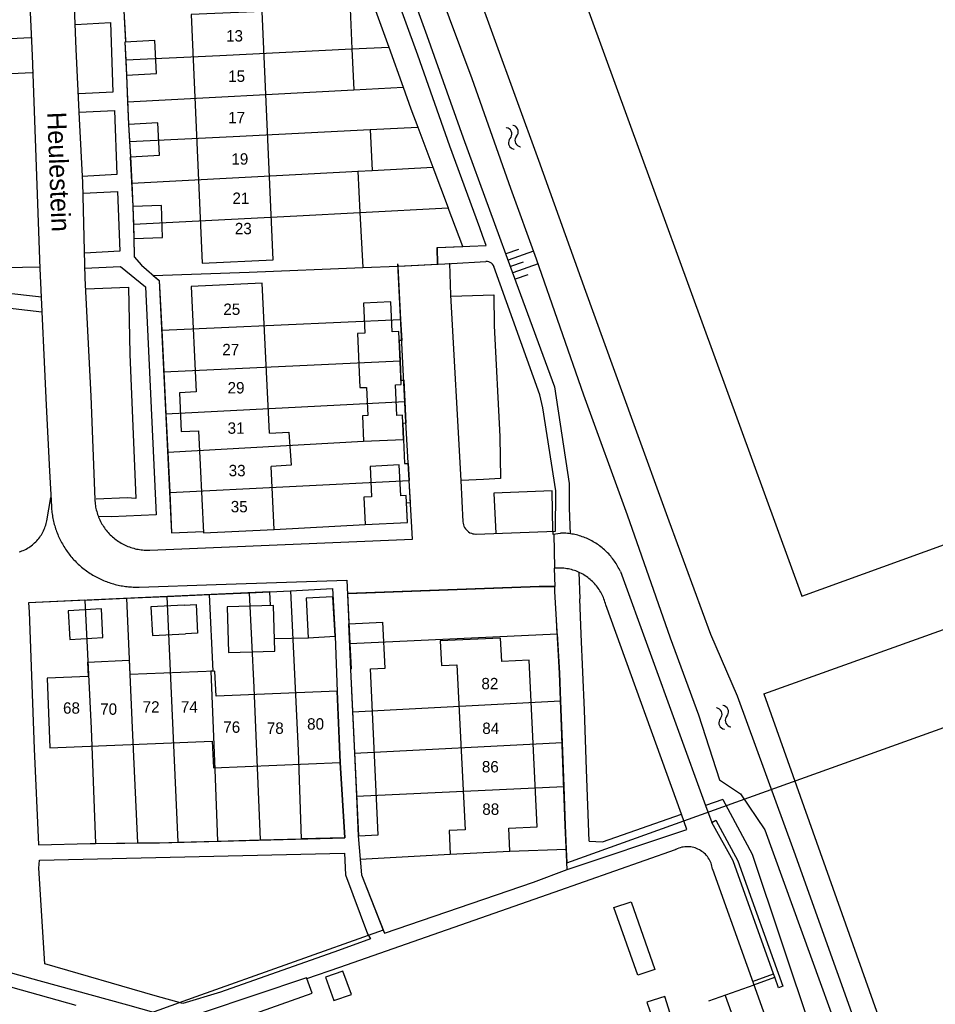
# Model space of a CAD drawing. Extents: x 123992 to 125854, y 449108 to 451911.
# Tile 68 of 175: x 125042 to 125163, y 450300 to 450430. Entities that reach past the tile are written whole.
import ezdxf
from ezdxf.enums import TextEntityAlignment as Align

# ---------------------------------------------------------------- set-up
doc = ezdxf.new("R2010")
doc.units = 0
for name, color, linetype in [('DEFAULT_113', 2, 'CONTINUOUS'), ('DEFAULT_117', 3, 'CONTINUOUS'), ('DEFAULT_21', 8, 'CONTINUOUS'), ('DEFAULT_4', 1, 'CONTINUOUS'), ('DEFAULT_48', 141, 'CONTINUOUS'), ('DEFAULT_6', 1, 'CONTINUOUS'), ('DEFAULT_79', 9, 'CONTINUOUS'), ('DEFAULT_80', 9, 'CONTINUOUS'), ('DEFAULT_87', 9, 'CONTINUOUS'), ('DEFAULT_99', 9, 'CONTINUOUS'), ('S04_TALUD', 9, 'CONTINUOUS'), ('S05_WATER', 141, 'CONTINUOUS')]:
    doc.layers.add(name, color=color, linetype=linetype)

msp = doc.modelspace()

# ---------------------------------------------------------------- linework, layer by layer
at = {"layer": 'DEFAULT_21'}
for points in [[(125085.574, 450433.483), (125088.141, 450433.556), (125090.758, 450426.282)], [(125085.574, 450433.483), (125088.141, 450433.556), (125090.758, 450426.282)], [(125085.574, 450433.483), (125085.906, 450426.045)], [(125055.84, 450431.869), (125056.097, 450426.952), (125055.999, 450426.947), (125056.117, 450424.612)], [(125055.84, 450431.869), (125056.097, 450426.952), (125055.999, 450426.947), (125056.117, 450424.612)], [(125056.117, 450424.612), (125068.516, 450425.192), (125085.906, 450426.045)], [(125085.906, 450426.045), (125090.758, 450426.282)], [(125085.906, 450426.045), (125086.146, 450420.66)], [(125090.758, 450426.282), (125092.658, 450421)], [(125090.758, 450426.282), (125092.658, 450421)], [(125056.117, 450424.612), (125056.219, 450422.61), (125056.358, 450419.103)], [(125056.117, 450424.612), (125056.219, 450422.61), (125056.358, 450419.103)], [(125056.358, 450419.103), (125086.146, 450420.66)], [(125086.146, 450420.66), (125092.658, 450421)], [(125092.658, 450421), (125093.677, 450418.167), (125094.59, 450415.75)], [(125092.658, 450421), (125093.677, 450418.167), (125094.59, 450415.75)], [(125056.358, 450419.103), (125056.477, 450416.107), (125056.605, 450413.859)], [(125056.358, 450419.103), (125056.477, 450416.107), (125056.605, 450413.859)], [(125056.605, 450413.859), (125070.26, 450414.525), (125088.297, 450415.433)], [(125088.297, 450415.433), (125094.59, 450415.75)], [(125088.297, 450415.433), (125088.579, 450410.054)], [(125094.59, 450415.75), (125096.58, 450410.48)], [(125094.59, 450415.75), (125096.58, 450410.48)], [(125056.605, 450413.859), (125056.72, 450411.832), (125056.902, 450408.388)], [(125056.605, 450413.859), (125056.72, 450411.832), (125056.902, 450408.388)], [(125056.902, 450408.388), (125085.129, 450409.87), (125086.682, 450409.953)], [(125086.682, 450409.953), (125088.579, 450410.054)], [(125086.682, 450409.953), (125086.968, 450404.505)], [(125088.579, 450410.054), (125096.58, 450410.48)], [(125096.58, 450410.48), (125098.604, 450405.123)], [(125096.58, 450410.48), (125098.604, 450405.123)], [(125056.902, 450408.388), (125057.054, 450405.292), (125057.125, 450402.95)], [(125056.902, 450408.388), (125057.054, 450405.292), (125057.125, 450402.95)], [(125086.968, 450404.505), (125098.604, 450405.123)], [(125091.961, 450397.431), (125097.186, 450397.704), (125097.122, 450399.896), (125100.529, 450400.026), (125098.604, 450405.123)], [(125091.961, 450397.431), (125097.186, 450397.704), (125097.122, 450399.896), (125100.529, 450400.026), (125098.604, 450405.123)], [(125057.125, 450402.95), (125078.674, 450404.064), (125086.968, 450404.505)], [(125086.968, 450404.505), (125087.349, 450397.247)], [(125057.125, 450402.95), (125057.189, 450401.156), (125057.231, 450398.684), (125058.172, 450397.546), (125059.745, 450396.204)], [(125057.125, 450402.95), (125057.189, 450401.156), (125057.231, 450398.684), (125058.172, 450397.546), (125059.745, 450396.204)], [(125059.745, 450396.204), (125072.392, 450396.65), (125087.349, 450397.247)], [(125087.349, 450397.247), (125091.961, 450397.431)], [(125091.961, 450397.431), (125092.326, 450390.397)], [(125091.961, 450397.431), (125092.326, 450390.397)], [(125059.745, 450396.204), (125060.533, 450395.531), (125060.854, 450388.985)], [(125059.745, 450396.204), (125060.533, 450395.531), (125060.854, 450388.985)], [(125114.217, 450318.833), (125320.481, 450392.857)], [(125114.217, 450318.833), (125320.481, 450392.857)], [(125060.854, 450388.985), (125092.326, 450390.397)], [(125092.326, 450390.397), (125092.468, 450387.663), (125092.142, 450387.648), (125092.262, 450384.947)], [(125092.326, 450390.397), (125092.468, 450387.663), (125092.142, 450387.648), (125092.262, 450384.947)], [(125060.854, 450388.985), (125061.123, 450383.504)], [(125060.854, 450388.985), (125061.123, 450383.504)], [(125061.123, 450383.504), (125092.262, 450384.947)], [(125092.262, 450384.947), (125092.374, 450382.411), (125092.74, 450382.427), (125092.886, 450379.599)], [(125092.262, 450384.947), (125092.374, 450382.411), (125092.74, 450382.427), (125092.886, 450379.599)], [(125061.123, 450383.504), (125061.393, 450377.986)], [(125061.123, 450383.504), (125061.393, 450377.986)], [(125061.393, 450377.986), (125092.886, 450379.599)], [(125092.886, 450379.599), (125093.037, 450376.746), (125092.631, 450376.728), (125092.725, 450374.604)], [(125092.886, 450379.599), (125093.037, 450376.746), (125092.631, 450376.728), (125092.725, 450374.604)], [(125061.393, 450377.986), (125061.64, 450372.943)], [(125061.393, 450377.986), (125061.64, 450372.943)], [(125061.64, 450372.943), (125087.442, 450374.37), (125092.725, 450374.604)], [(125092.725, 450374.604), (125092.836, 450371.424), (125093.329, 450371.451), (125093.453, 450369.194)], [(125092.725, 450374.604), (125092.836, 450371.424), (125093.329, 450371.451), (125093.453, 450369.194)], [(125061.64, 450372.943), (125061.902, 450367.611)], [(125061.64, 450372.943), (125061.902, 450367.611)], [(125061.902, 450367.611), (125093.453, 450369.194)], [(125061.902, 450367.611), (125062.162, 450362.306), (125066.348, 450362.469), (125066.355, 450362.322), (125075.648, 450362.765), (125087.657, 450363.401), (125093.241, 450363.677), (125093.112, 450366.277), (125093.612, 450366.302), (125093.453, 450369.194)], [(125061.902, 450367.611), (125062.162, 450362.306), (125066.348, 450362.469), (125066.355, 450362.322), (125075.648, 450362.765), (125087.657, 450363.401), (125093.241, 450363.677), (125093.112, 450366.277), (125093.612, 450366.302), (125093.453, 450369.194)], [(125112.966, 450348.999), (125112.864, 450350.861), (125112.64, 450354.597), (125112.655, 450355.256), (125110.58, 450355.254), (125085.329, 450354.332), (125085.652, 450347.733)], [(125112.966, 450348.999), (125112.864, 450350.861), (125112.64, 450354.597), (125112.655, 450355.256), (125110.58, 450355.254), (125085.329, 450354.332), (125085.652, 450347.733)], [(125061.547, 450353.919), (125067.108, 450354.168)], [(125061.547, 450353.919), (125067.108, 450354.168)], [(125067.108, 450354.168), (125072.393, 450354.405)], [(125067.108, 450354.168), (125072.393, 450354.405)], [(125067.108, 450354.168), (125067.601, 450344.081), (125067.327, 450344.069), (125067.845, 450331.138), (125068.215, 450321.695)], [(125072.393, 450354.405), (125075.087, 450354.526), (125077.831, 450354.681)], [(125072.393, 450354.405), (125075.087, 450354.526), (125077.831, 450354.681)], [(125072.393, 450354.405), (125073.008, 450341.922), (125073.806, 450321.846)], [(125077.831, 450354.681), (125083.336, 450354.992), (125083.693, 450348.676), (125083.958, 450341.406), (125084.347, 450332.045), (125084.975, 450322.148), (125079.224, 450321.993)], [(125077.831, 450354.681), (125083.336, 450354.992), (125083.693, 450348.676), (125083.958, 450341.406), (125084.347, 450332.045), (125084.975, 450322.148), (125079.224, 450321.993)], [(125077.831, 450354.681), (125078.811, 450333.617), (125079.224, 450321.993)], [(125050.713, 450353.433), (125043.294, 450353.1), (125043.375, 450351.881), (125044.071, 450333.841), (125044.603, 450321.195), (125051.441, 450321.361), (125052.132, 450321.371)], [(125050.713, 450353.433), (125043.294, 450353.1), (125043.375, 450351.881), (125044.071, 450333.841), (125044.603, 450321.195), (125051.441, 450321.361), (125052.132, 450321.371)], [(125050.713, 450353.433), (125056.209, 450353.679)], [(125050.713, 450353.433), (125056.209, 450353.679)], [(125050.713, 450353.433), (125051.549, 450336.544), (125052.132, 450321.371)], [(125056.209, 450353.679), (125061.547, 450353.919)], [(125056.209, 450353.679), (125061.547, 450353.919)], [(125056.209, 450353.679), (125056.968, 450336.637), (125057.667, 450321.448)], [(125061.547, 450353.919), (125062.962, 450321.553)], [(125085.652, 450347.733), (125112.966, 450348.999)], [(125112.966, 450348.999), (125113.25, 450343.809), (125113.388, 450340.157)], [(125112.966, 450348.999), (125113.25, 450343.809), (125113.388, 450340.157)], [(125085.652, 450347.733), (125085.815, 450344.405), (125085.746, 450344.286), (125086.004, 450338.744)], [(125085.652, 450347.733), (125085.815, 450344.405), (125085.746, 450344.286), (125086.004, 450338.744)], [(125086.004, 450338.744), (125113.388, 450340.157)], [(125113.388, 450340.157), (125113.594, 450334.691)], [(125113.388, 450340.157), (125113.594, 450334.691)], [(125086.004, 450338.744), (125086.257, 450333.291)], [(125086.004, 450338.744), (125086.257, 450333.291)], [(125086.257, 450333.291), (125113.594, 450334.691)], [(125113.594, 450334.691), (125113.813, 450328.907)], [(125113.594, 450334.691), (125113.813, 450328.907)], [(125086.257, 450333.291), (125086.521, 450327.624)], [(125086.257, 450333.291), (125086.521, 450327.624)], [(125086.521, 450327.624), (125113.813, 450328.907)], [(125113.813, 450328.907), (125114.007, 450323.771), (125114.141, 450320.629)], [(125113.813, 450328.907), (125114.007, 450323.771), (125114.141, 450320.629)], [(125086.521, 450327.624), (125086.75, 450322.395), (125086.992, 450319.299)], [(125086.521, 450327.624), (125086.75, 450322.395), (125086.992, 450319.299)], [(125057.667, 450321.448), (125060.559, 450321.488), (125062.962, 450321.553)], [(125057.667, 450321.448), (125060.559, 450321.488), (125062.962, 450321.553)], [(125062.962, 450321.553), (125068.215, 450321.695)], [(125062.962, 450321.553), (125068.215, 450321.695)], [(125068.215, 450321.695), (125073.806, 450321.846)], [(125068.215, 450321.695), (125073.806, 450321.846)], [(125073.806, 450321.846), (125079.224, 450321.993)], [(125073.806, 450321.846), (125079.224, 450321.993)], [(125052.132, 450321.371), (125057.667, 450321.448)], [(125052.132, 450321.371), (125057.667, 450321.448)], [(125086.992, 450319.299), (125098.878, 450319.982), (125106.725, 450320.366), (125114.141, 450320.629)], [(125114.141, 450320.629), (125114.217, 450318.833)], [(125114.141, 450320.629), (125114.217, 450318.833)], [(125086.992, 450319.299), (125087.159, 450317.275), (125090.048, 450309.965)], [(125086.992, 450319.299), (125087.159, 450317.275), (125090.048, 450309.965)], [(125090.048, 450309.965), (125090.206, 450309.566), (125109.816, 450316.295), (125114.254, 450317.977), (125114.217, 450318.833)], [(125090.048, 450309.965), (125065.343, 450301.166), (125035.943, 450290.585), (125023.061, 450285.882), (125011.134, 450281.65), (125000, 450277.535)], [(125090.048, 450309.965), (125065.343, 450301.166), (125035.943, 450290.585), (125023.061, 450285.882), (125011.134, 450281.65), (125000, 450277.535)]]:
    msp.add_lwpolyline(points, dxfattribs=at)
at = {"layer": 'DEFAULT_4'}
for points in [[(125075.522, 450398.262), (125074.082, 450430.997), (125064.736, 450430.586), (125066.175, 450397.851), (125075.522, 450398.262)], [(125075.043, 450375.443), (125074.102, 450395.181), (125064.74, 450394.735), (125065.401, 450380.872), (125063.186, 450380.766), (125063.43, 450375.652), (125065.714, 450375.76), (125066.355, 450362.322), (125075.648, 450362.765)], [(125075.043, 450375.443), (125077.62, 450375.587), (125077.89, 450371.203)], [(125077.89, 450371.203), (125075.253, 450371.04)], [(125075.648, 450362.765), (125075.253, 450371.04)], [(125063.817, 450352.796), (125065.389, 450352.876), (125065.581, 450349.081), (125064.009, 450349.002)], [(125075.759, 450346.738), (125075.581, 450352.736), (125069.464, 450352.554), (125069.642, 450346.556), (125075.759, 450346.738)], [(125085.465, 450350.319), (125085.525, 450350.321)], [(125085.465, 450350.319), (125085.746, 450344.286)], [(125085.525, 450350.321), (125089.99, 450350.529)], [(125090.271, 450344.486), (125089.99, 450350.529)], [(125110.325, 450323.567), (125109.251, 450345.532), (125105.654, 450345.357), (125105.503, 450348.448), (125097.554, 450348.059), (125097.712, 450344.826), (125099.749, 450344.925), (125100.812, 450323.181), (125098.726, 450323.079), (125098.878, 450319.982), (125106.725, 450320.366), (125106.578, 450323.384), (125110.325, 450323.567)], [(125051.065, 450345.28), (125056.561, 450345.546)], [(125051.065, 450345.28), (125051.156, 450343.398)], [(125056.561, 450345.546), (125056.653, 450343.626)], [(125084.347, 450332.045), (125083.957, 450341.431), (125068.008, 450340.769), (125067.871, 450344.092), (125056.653, 450343.626)], [(125088.343, 450344.396), (125090.271, 450344.486)], [(125051.156, 450343.398), (125045.747, 450343.174), (125046.128, 450333.979), (125067.512, 450334.866), (125067.658, 450331.353), (125084.347, 450332.045)]]:
    msp.add_lwpolyline(points, dxfattribs=at)
at = {"layer": 'DEFAULT_48'}
for points in [[(125087.794, 450460.583), (125088.565, 450457.945), (125090.368, 450453.272), (125092.873, 450445.842), (125101.73, 450422.172), (125106.82, 450407.711), (125110.187, 450398.422), (125116.44, 450380.465), (125122.171, 450364.665), (125127.823, 450348.487), (125131.554, 450338.352)], [(125093.541, 450460.436), (125093.986, 450457.443), (125098.736, 450443.759), (125110.502, 450411.379), (125116.696, 450394.16), (125122.869, 450377.08), (125127.66, 450363.896), (125133.151, 450348.955), (125136.671, 450340.839)], [(125136.671, 450340.839), (125144.113, 450320.385), (125155.467, 450288.666), (125166.673, 450256.583), (125172.271, 450240.94)], [(125131.554, 450338.352), (125134.357, 450329.754), (125137.104, 450327.935), (125140.299, 450323.199), (125156.173, 450279.45), (125159.371, 450267.624), (125162.811, 450252.103), (125165.011, 450243.979), (125166.871, 450238.945)]]:
    msp.add_lwpolyline(points, dxfattribs=at)
at = {"layer": 'DEFAULT_6'}
for points in [[(125060.164, 450422.809), (125059.945, 450427.146), (125055.999, 450426.947), (125056.219, 450422.61), (125060.164, 450422.809)], [(125060.576, 450412.072), (125060.333, 450416.328), (125056.477, 450416.107), (125056.72, 450411.852), (125060.576, 450412.072)], [(125060.971, 450401.221), (125060.821, 450405.427), (125057.041, 450405.292), (125057.192, 450401.085), (125060.971, 450401.221)], [(125092.725, 450374.604), (125092.583, 450377.814), (125091.82, 450377.78), (125091.642, 450381.795), (125092.4, 450381.828), (125092.09, 450388.813), (125091.221, 450388.774), (125091.045, 450392.718), (125087.435, 450392.558), (125087.61, 450388.622), (125086.651, 450388.58), (125086.968, 450381.431), (125087.847, 450381.47), (125088.011, 450377.748), (125087.293, 450377.716), (125087.442, 450374.37), (125092.725, 450374.604)], [(125093.241, 450363.677), (125093.066, 450367.213), (125092.352, 450367.178), (125092.151, 450371.257), (125088.301, 450371.066), (125088.499, 450367.061), (125087.478, 450367.011), (125087.657, 450363.401), (125093.241, 450363.677)], [(125063.817, 450352.796), (125059.437, 450352.575), (125059.628, 450348.781), (125064.009, 450349.002)], [(125083.693, 450348.676), (125083.399, 450353.883), (125079.875, 450353.684), (125080.169, 450348.477), (125083.693, 450348.676)], [(125053.111, 450348.515), (125052.901, 450352.288), (125048.539, 450352.044), (125048.749, 450348.272), (125053.111, 450348.515)], [(125085.746, 450344.286), (125086.765, 450322.38), (125089.363, 450322.501)], [(125089.363, 450322.501), (125088.343, 450344.396)]]:
    msp.add_lwpolyline(points, dxfattribs=at)
at = {"layer": 'DEFAULT_79'}
for points in [[(125205.486, 450376.107), (125196.052, 450401.397), (125186.232, 450428.343), (125171.139, 450469.813), (125110.81, 450448.344), (125145.185, 450353.98), (125163.995, 450360.769), (125186.603, 450368.84), (125205.21, 450375.513)], [(125112.501, 450362.121), (125112.592, 450357.702)], [(125138.698, 450303.198), (125141.462, 450304.196)], [(125138.856, 450302.754), (125141.609, 450303.783)]]:
    msp.add_lwpolyline(points, dxfattribs=at)
at = {"layer": 'DEFAULT_80'}
for points in [[(125140.201, 450341.119), (125200.507, 450362.682), (125198.467, 450368.354), (125210.202, 450372.683), (125212.347, 450366.915), (125230.166, 450373.282)], [(125140.201, 450341.119), (125173.915, 450246.134)]]:
    msp.add_lwpolyline(points, dxfattribs=at)
at = {"layer": 'DEFAULT_87'}
msp.add_lwpolyline([(125000, 450314.269), (125016.864, 450309.418), (125031.191, 450305.211), (125049.554, 450300.082)], dxfattribs=at)
at = {"layer": 'DEFAULT_99'}
for points in [[(125080.773, 450477.483), (125081.244, 450468.172), (125084.692, 450458.645), (125089.142, 450446.142), (125095.798, 450427.807), (125100.589, 450414.345), (125107.505, 450395.35), (125112.617, 450381.549), (125114.528, 450368.824), (125114.531, 450365.548), (125114.665, 450362.189)], [(125049.637, 450468.734), (125050.057, 450459.075), (125050.468, 450446.648), (125051.162, 450431.805), (125055.84, 450431.869), (125056.085, 450427.213)], [(125047.974, 450462.011), (125048.483, 450452.641), (125049.527, 450426.029), (125049.995, 450416.859), (125050.423, 450408.469), (125050.734, 450395.862), (125051.508, 450380.319), (125052.041, 450366.7)], [(125042.15, 450461.103), (125042.873, 450442.906), (125043.442, 450432.817), (125043.789, 450425.205), (125044.814, 450397.136), (125045.61, 450379.135), (125046.077, 450370.445), (125046.319, 450365.791)], [(125097.122, 450399.896), (125103.581, 450400.142), (125103.099, 450401.48), (125102.779, 450402.498), (125098.81, 450413.244), (125094.6, 450425.249), (125089.448, 450439.369), (125086.822, 450446.44), (125081.891, 450459.881), (125081.957, 450453.308), (125082.384, 450445.277), (125082.853, 450434.988)], [(125049.484, 450429.266), (125054.103, 450429.549), (125054.411, 450420.359), (125049.933, 450420.116)], [(125000, 450420.471), (125004.054, 450420.67), (125003.818, 450425.645), (125043.632, 450427.554)], [(125043.791, 450422.888), (125039.071, 450422.684), (125039.95, 450401.927), (125040.215, 450397.271), (125044.814, 450397.335)], [(125056.219, 450422.61), (125056.477, 450416.107)], [(125049.995, 450417.719), (125054.614, 450417.922), (125054.921, 450409.492), (125050.382, 450409.228)], [(125056.719, 450411.811), (125057.064, 450405.357)], [(125050.524, 450407.03), (125055.022, 450407.273), (125055.35, 450399.402), (125050.691, 450399.138)], [(125057.188, 450401.242), (125057.231, 450398.684), (125058.172, 450397.546), (125060.533, 450395.531), (125062.162, 450362.306), (125066.361, 450362.47)], [(125097.122, 450399.896), (125097.186, 450397.704)], [(125091.965, 450397.595), (125092.065, 450397.435), (125099.024, 450397.8), (125103.57, 450398.063)], [(125104.64, 450397.339), (125104.559, 450397.522), (125104.446, 450397.686), (125104.303, 450397.826), (125104.137, 450397.937), (125103.953, 450398.015), (125103.758, 450398.057), (125103.57, 450398.063)], [(125050.672, 450397.16), (125055.432, 450397.384), (125058.714, 450394.73), (125060.12, 450364.683), (125054.182, 450364.398), (125052.462, 450364.437)], [(125059.271, 450360.029), (125093.878, 450361.455), (125092.983, 450377.737), (125091.945, 450397.734)], [(125098.784, 450397.82), (125098.908, 450393.605), (125100.27, 450369.212), (125100.53, 450363.771)], [(125112.75, 450362.525), (125112.789, 450367.824), (125111.078, 450378.79), (125110.678, 450380.468), (125104.624, 450397.386), (125104.64, 450397.339)], [(125000, 450390.226), (125001.3, 450390.487), (125008.99, 450391.952), (125026.205, 450395.236), (125032.699, 450394.746), (125034.798, 450394.55), (125045.037, 450393.4)], [(125050.855, 450394.464), (125056.495, 450394.648), (125056.642, 450385.858), (125057.459, 450366.838), (125056.319, 450366.917), (125052.22, 450366.754)], [(125045.039, 450391.362), (125034.82, 450392.552), (125028.419, 450393.256), (125026.8, 450393.279), (125019.041, 450391.925), (125003.768, 450389.006), (125001.265, 450388.469), (125000, 450388.214)], [(125098.988, 450393.465), (125104.627, 450393.67), (125104.671, 450389.594), (125105.383, 450375.01), (125105.468, 450369.476), (125103.249, 450369.334), (125100.33, 450369.212)], [(125045.7, 450363.904), (125046.241, 450366.948)], [(125112.391, 450362.512), (125112.309, 450367.823), (125104.59, 450367.517), (125104.884, 450362.236)], [(125046.319, 450365.791), (125046.331, 450365.591), (125046.347, 450365.392), (125046.366, 450365.193), (125046.389, 450364.994), (125046.415, 450364.796), (125046.445, 450364.598), (125046.478, 450364.401), (125046.515, 450364.204), (125046.556, 450364.009), (125046.6, 450363.813), (125046.647, 450363.619), (125046.698, 450363.426), (125046.752, 450363.233), (125046.81, 450363.042), (125046.871, 450362.851), (125046.935, 450362.662), (125047.003, 450362.474), (125047.075, 450362.287), (125047.149, 450362.101), (125047.227, 450361.917), (125047.308, 450361.734), (125047.392, 450361.553), (125047.48, 450361.373), (125047.571, 450361.195), (125047.665, 450361.018), (125047.762, 450360.844), (125047.862, 450360.67), (125047.965, 450360.499), (125048.071, 450360.33), (125048.181, 450360.162), (125048.293, 450359.997), (125048.408, 450359.833), (125048.526, 450359.672), (125048.647, 450359.513), (125048.771, 450359.355), (125048.897, 450359.201), (125049.027, 450359.048), (125049.159, 450358.898), (125049.293, 450358.75), (125049.431, 450358.604), (125049.57, 450358.461), (125049.713, 450358.321), (125049.858, 450358.183), (125050.005, 450358.048), (125050.155, 450357.915), (125050.307, 450357.785), (125050.461, 450357.658), (125050.618, 450357.534), (125050.776, 450357.412), (125050.937, 450357.293), (125051.1, 450357.177), (125051.265, 450357.064), (125051.432, 450356.954), (125051.601, 450356.847), (125051.772, 450356.743), (125051.945, 450356.642), (125052.119, 450356.545), (125052.295, 450356.45), (125052.473, 450356.358), (125052.653, 450356.27), (125052.834, 450356.185), (125053.016, 450356.103), (125053.2, 450356.024), (125053.385, 450355.949), (125053.572, 450355.877), (125053.76, 450355.808), (125053.949, 450355.743), (125054.139, 450355.681), (125054.33, 450355.623), (125054.522, 450355.568), (125054.716, 450355.516), (125054.91, 450355.468), (125055.105, 450355.423), (125055.3, 450355.382), (125055.497, 450355.344), (125055.694, 450355.31), (125055.892, 450355.279), (125056.09, 450355.252), (125056.288, 450355.228), (125056.487, 450355.208), (125056.687, 450355.192), (125056.886, 450355.179), (125057.086, 450355.169), (125057.286, 450355.163), (125057.486, 450355.161), (125057.686, 450355.162), (125057.88, 450355.167)], [(125052.041, 450366.7), (125052.052, 450366.5), (125052.068, 450366.301), (125052.09, 450366.102), (125052.118, 450365.904), (125052.152, 450365.707), (125052.191, 450365.511), (125052.236, 450365.316), (125052.287, 450365.123), (125052.343, 450364.931), (125052.404, 450364.74), (125052.471, 450364.552), (125052.543, 450364.365), (125052.621, 450364.181), (125052.704, 450363.999), (125052.792, 450363.82), (125052.886, 450363.643), (125052.984, 450363.469), (125053.087, 450363.297), (125053.195, 450363.129), (125053.308, 450362.964), (125053.426, 450362.802), (125053.548, 450362.644), (125053.675, 450362.49), (125053.807, 450362.339), (125053.942, 450362.192), (125054.082, 450362.048), (125054.225, 450361.909), (125054.373, 450361.774), (125054.525, 450361.644), (125054.68, 450361.518), (125054.839, 450361.396), (125055.001, 450361.279), (125055.166, 450361.167), (125055.335, 450361.059), (125055.507, 450360.957), (125055.681, 450360.859), (125055.858, 450360.767), (125056.038, 450360.679), (125056.221, 450360.597), (125056.405, 450360.52), (125056.592, 450360.448), (125056.781, 450360.382), (125056.971, 450360.322), (125057.163, 450360.266), (125057.357, 450360.217), (125057.552, 450360.173), (125057.748, 450360.134), (125057.946, 450360.101), (125058.144, 450360.074), (125058.343, 450360.053), (125058.542, 450360.037), (125058.742, 450360.027), (125058.942, 450360.023), (125059.142, 450360.025), (125059.271, 450360.029)], [(125042.058, 450359.787), (125042.248, 450359.849), (125042.435, 450359.918), (125042.62, 450359.995), (125042.802, 450360.078), (125042.98, 450360.169), (125043.155, 450360.266), (125043.326, 450360.369), (125043.493, 450360.479), (125043.656, 450360.595), (125043.814, 450360.718), (125043.968, 450360.846), (125044.116, 450360.98), (125044.259, 450361.12), (125044.397, 450361.264), (125044.529, 450361.414), (125044.656, 450361.569), (125044.776, 450361.729), (125044.891, 450361.893), (125044.999, 450362.061), (125045.1, 450362.234), (125045.195, 450362.41), (125045.284, 450362.589), (125045.365, 450362.772), (125045.439, 450362.957), (125045.507, 450363.146), (125045.567, 450363.337), (125045.619, 450363.529), (125045.665, 450363.724), (125045.7, 450363.904)], [(125075.648, 450362.765), (125087.657, 450363.401)], [(125100.53, 450363.771), (125100.551, 450363.572), (125100.596, 450363.377), (125100.662, 450363.189), (125100.75, 450363.009), (125100.859, 450362.842), (125100.986, 450362.687), (125101.13, 450362.549), (125101.29, 450362.429), (125101.462, 450362.327), (125101.645, 450362.247), (125101.836, 450362.189), (125102.033, 450362.153), (125102.233, 450362.14), (125102.303, 450362.141)], [(125102.303, 450362.141), (125112.75, 450362.525)], [(125112.391, 450362.512), (125112.372, 450362.137), (125113.387, 450362.277)], [(125121.275, 450357.199), (125121.191, 450357.381), (125121.103, 450357.56), (125121.011, 450357.738), (125120.915, 450357.913), (125120.814, 450358.086), (125120.71, 450358.257), (125120.602, 450358.425), (125120.49, 450358.59), (125120.374, 450358.753), (125120.254, 450358.913), (125120.13, 450359.071), (125120.003, 450359.225), (125119.873, 450359.377), (125119.739, 450359.525), (125119.601, 450359.67), (125119.46, 450359.812), (125119.316, 450359.951), (125119.168, 450360.086), (125119.018, 450360.218), (125118.864, 450360.346), (125118.708, 450360.47), (125118.549, 450360.591), (125118.387, 450360.708), (125118.222, 450360.822), (125118.054, 450360.931), (125117.885, 450361.037), (125117.712, 450361.138), (125117.538, 450361.236), (125117.361, 450361.329), (125117.182, 450361.419), (125117.001, 450361.504), (125116.818, 450361.584), (125116.633, 450361.661), (125116.447, 450361.733), (125116.259, 450361.801), (125116.069, 450361.865), (125115.878, 450361.924), (125115.685, 450361.978), (125115.492, 450362.028), (125115.297, 450362.074), (125115.101, 450362.115), (125114.905, 450362.151), (125114.707, 450362.183), (125114.509, 450362.21), (125114.31, 450362.233), (125114.111, 450362.251), (125113.912, 450362.264), (125113.712, 450362.273), (125113.512, 450362.277), (125113.387, 450362.277)], [(125113.008, 450357.662), (125112.578, 450357.667), (125112.655, 450355.257)], [(125119.354, 450352.825), (125119.305, 450353.019), (125119.25, 450353.211), (125119.188, 450353.401), (125119.121, 450353.59), (125119.048, 450353.776), (125118.969, 450353.959), (125118.884, 450354.141), (125118.793, 450354.319), (125118.697, 450354.494), (125118.595, 450354.666), (125118.487, 450354.835), (125118.375, 450355), (125118.257, 450355.162), (125118.134, 450355.32), (125118.006, 450355.473), (125117.874, 450355.623), (125117.736, 450355.769), (125117.595, 450355.909), (125117.448, 450356.046), (125117.298, 450356.177), (125117.143, 450356.304), (125116.984, 450356.426), (125116.822, 450356.543), (125116.656, 450356.654), (125116.486, 450356.76), (125116.314, 450356.861), (125116.138, 450356.956), (125115.959, 450357.046), (125115.777, 450357.129), (125115.593, 450357.207), (125115.406, 450357.279), (125115.218, 450357.345), (125115.027, 450357.405), (125114.834, 450357.459), (125114.64, 450357.507), (125114.444, 450357.549), (125114.248, 450357.584), (125114.05, 450357.613), (125113.851, 450357.636), (125113.652, 450357.652), (125113.452, 450357.662), (125113.252, 450357.666), (125113.052, 450357.663), (125113.008, 450357.662)], [(125115.798, 450357.134), (125115.943, 450353.614)], [(125121.275, 450357.199), (125132.502, 450326.385)], [(125057.88, 450355.167), (125068.027, 450355.499), (125085.244, 450356.072), (125085.525, 450350.321)], [(125085.405, 450354.335), (125110.58, 450355.254), (125112.655, 450355.257)], [(125086.735, 450322.409), (125087.159, 450317.275), (125090.206, 450309.566), (125109.816, 450316.295), (125114.254, 450317.977), (125114.007, 450323.771), (125113.25, 450343.809), (125112.864, 450350.861), (125112.64, 450354.597), (125112.655, 450355.257)], [(125075.195, 450352.725), (125075.087, 450354.526), (125043.294, 450353.1), (125043.375, 450351.881), (125044.071, 450333.841), (125044.603, 450321.195), (125051.441, 450321.361), (125060.559, 450321.488), (125084.975, 450322.148), (125084.347, 450332.045)], [(125116.13, 450348.967), (125115.943, 450353.614)], [(125117.171, 450321.671), (125118.931, 450321.592), (125129.313, 450325.259), (125119.354, 450352.825)], [(125117.171, 450321.671), (125116.801, 450331.145), (125116.534, 450338.956), (125116.13, 450348.967)], [(125075.71, 450348.398), (125080.19, 450348.465)], [(125083.693, 450348.676), (125083.958, 450341.407)], [(125134.767, 450327.185), (125132.502, 450326.385)], [(125134.767, 450327.185), (125138.659, 450319.968), (125146.406, 450296.749)], [(125132.502, 450326.385), (125133.323, 450324.133)], [(125130.025, 450323.224), (125129.313, 450325.259)], [(125133.323, 450324.133), (125133.858, 450324.467), (125136.746, 450319.111), (125142.671, 450302.596)], [(125141.462, 450304.196), (125136.126, 450319.095), (125133.323, 450324.133)], [(125114.254, 450317.977), (125130.025, 450323.224)], [(125079.976, 450303.576), (125084.31, 450305.105), (125112.537, 450314.958), (125128.538, 450320.583)], [(125129.154, 450320.829), (125128.964, 450320.768), (125128.777, 450320.696), (125128.595, 450320.612), (125128.538, 450320.583)], [(125133.418, 450318.009), (125133.388, 450318.207), (125133.346, 450318.402), (125133.293, 450318.595), (125133.228, 450318.784), (125133.152, 450318.969), (125133.065, 450319.149), (125132.968, 450319.324), (125132.86, 450319.492), (125132.743, 450319.654), (125132.616, 450319.809), (125132.48, 450319.956), (125132.336, 450320.094), (125132.183, 450320.224), (125132.023, 450320.344), (125131.857, 450320.454), (125131.684, 450320.555), (125131.505, 450320.645), (125131.322, 450320.724), (125131.134, 450320.792), (125130.942, 450320.849), (125130.747, 450320.894), (125130.55, 450320.928), (125130.351, 450320.95), (125130.152, 450320.96), (125129.952, 450320.958), (125129.752, 450320.944), (125129.554, 450320.918), (125129.357, 450320.881), (125129.163, 450320.832), (125129.154, 450320.829)], [(125088.366, 450308.805), (125084.128, 450307.303), (125068.595, 450301.796), (125063.658, 450300.313), (125059.978, 450301.309), (125045.437, 450305.512), (125044.665, 450318.118), (125044.764, 450319.177), (125084.937, 450320.09), (125085.079, 450317.273), (125087.965, 450309.484), (125088.366, 450308.805)], [(125133.418, 450318.009), (125142.445, 450292.688)], [(125000, 450315.937), (125001.315, 450315.544), (125024.757, 450308.851), (125044.658, 450303.353), (125056.34, 450300.147), (125063.515, 450298.123)], [(125125.833, 450304.797), (125123.563, 450304.052), (125120.421, 450312.943), (125122.682, 450313.717), (125125.833, 450304.797)], [(125079.976, 450303.576), (125079.932, 450303.7), (125066.3, 450299.101), (125066.399, 450298.808)], [(125080.666, 450301.662), (125079.976, 450303.576)], [(125085.836, 450301.507), (125084.704, 450304.549), (125082.449, 450303.753), (125083.521, 450300.711), (125085.836, 450301.507)], [(125141.609, 450303.783), (125141.462, 450304.196)], [(125142.671, 450302.596), (125142.113, 450302.38), (125141.609, 450303.783)], [(125138.862, 450302.737), (125132.906, 450300.59)], [(125066.399, 450298.808), (125067.074, 450296.816), (125080.666, 450301.662)], [(125127.827, 450298.966), (125127.138, 450301.238), (125124.766, 450300.465), (125125.558, 450298.181), (125127.827, 450298.966)], [(125135.078, 450301.373), (125138.647, 450291.479)]]:
    msp.add_lwpolyline(points, dxfattribs=at)
at = {"layer": 'S04_TALUD'}
for p, q in [((125107.867, 450399.648), (125106.196, 450399.044)), ((125109.84, 450399.416), (125106.498, 450398.209)), ((125108.471, 450397.977), (125106.8, 450397.373)), ((125110.444, 450397.745), (125107.102, 450396.537)), ((125109.075, 450396.306), (125107.404, 450395.702))]:
    msp.add_line(p, q, dxfattribs=at)
at = {"layer": 'S05_WATER'}
for points in [[(125106.761, 450414.27), (125106.876, 450414.433), (125106.95, 450414.618), (125106.98, 450414.816), (125106.962, 450415.014), (125106.898, 450415.204), (125106.792, 450415.373), (125106.65, 450415.512), (125106.479, 450415.615), (125106.289, 450415.675), (125106.252, 450415.681)], [(125107.607, 450414.576), (125107.723, 450414.738), (125107.797, 450414.924), (125107.826, 450415.121), (125107.809, 450415.32), (125107.745, 450415.509), (125107.639, 450415.678), (125107.497, 450415.818), (125107.326, 450415.921), (125107.135, 450415.981), (125107.098, 450415.987)], [(125106.761, 450414.27), (125106.645, 450414.108), (125106.571, 450413.922), (125106.542, 450413.725), (125106.559, 450413.526), (125106.623, 450413.337), (125106.729, 450413.168), (125106.871, 450413.028), (125107.042, 450412.925), (125107.233, 450412.865), (125107.27, 450412.859)], [(125107.607, 450414.576), (125107.492, 450414.413), (125107.418, 450414.228), (125107.388, 450414.03), (125107.406, 450413.832), (125107.47, 450413.642), (125107.576, 450413.473), (125107.718, 450413.334), (125107.889, 450413.231), (125108.079, 450413.171), (125108.116, 450413.165)], [(125134.465, 450337.844), (125134.579, 450338.008), (125134.652, 450338.193), (125134.68, 450338.391), (125134.66, 450338.59), (125134.595, 450338.778), (125134.488, 450338.947), (125134.344, 450339.085), (125134.173, 450339.187), (125133.982, 450339.245), (125133.945, 450339.251)], [(125135.309, 450338.156), (125135.423, 450338.32), (125135.496, 450338.505), (125135.524, 450338.703), (125135.504, 450338.902), (125135.439, 450339.09), (125135.332, 450339.259), (125135.189, 450339.397), (125135.017, 450339.499), (125134.826, 450339.557), (125134.789, 450339.563)], [(125134.465, 450337.844), (125134.351, 450337.68), (125134.278, 450337.495), (125134.25, 450337.297), (125134.27, 450337.098), (125134.335, 450336.91), (125134.442, 450336.741), (125134.585, 450336.603), (125134.757, 450336.501), (125134.948, 450336.443), (125134.985, 450336.437)], [(125135.309, 450338.156), (125135.195, 450337.992), (125135.122, 450337.807), (125135.094, 450337.609), (125135.114, 450337.41), (125135.179, 450337.222), (125135.286, 450337.053), (125135.43, 450336.915), (125135.601, 450336.813), (125135.792, 450336.755), (125135.829, 450336.749)]]:
    msp.add_lwpolyline(points, dxfattribs=at)

# ---------------------------------------------------------------- texts
at = {"layer": 'DEFAULT_113'}
for s, p in [('13', (125070.445, 450427.776)), ('15', (125070.724, 450422.463)), ('17', (125070.724, 450417.01)), ('19', (125071.144, 450411.558)), ('21', (125071.283, 450406.385)), ('23', (125071.6, 450402.391)), ('25', (125070.087, 450391.764)), ('27', (125069.948, 450386.451)), ('29', (125070.647, 450381.418)), ('31', (125070.647, 450376.105)), ('33', (125070.787, 450370.512)), ('35', (125071.066, 450365.759)), ('82', (125104.086, 450342.447)), ('68', (125048.968, 450339.231)), ('70', (125053.861, 450339.091)), ('72', (125059.454, 450339.37)), ('74', (125064.487, 450339.37)), ('76', (125070.079, 450336.714)), ('78', (125075.812, 450336.574)), ('80', (125081.124, 450337.133)), ('84', (125104.204, 450336.56)), ('86', (125104.145, 450331.497)), ('88', (125104.204, 450325.905))]:
    msp.add_text(s, height=1.5, dxfattribs=at).set_placement(p, align=Align.MIDDLE_CENTER)
at = {"layer": 'DEFAULT_117'}
msp.add_text('Heulestein', height=2.5, rotation=272.1211, dxfattribs=at).set_placement((125047.315, 450409.861), align=Align.MIDDLE_CENTER)

doc.saveas('drawing.dxf')
